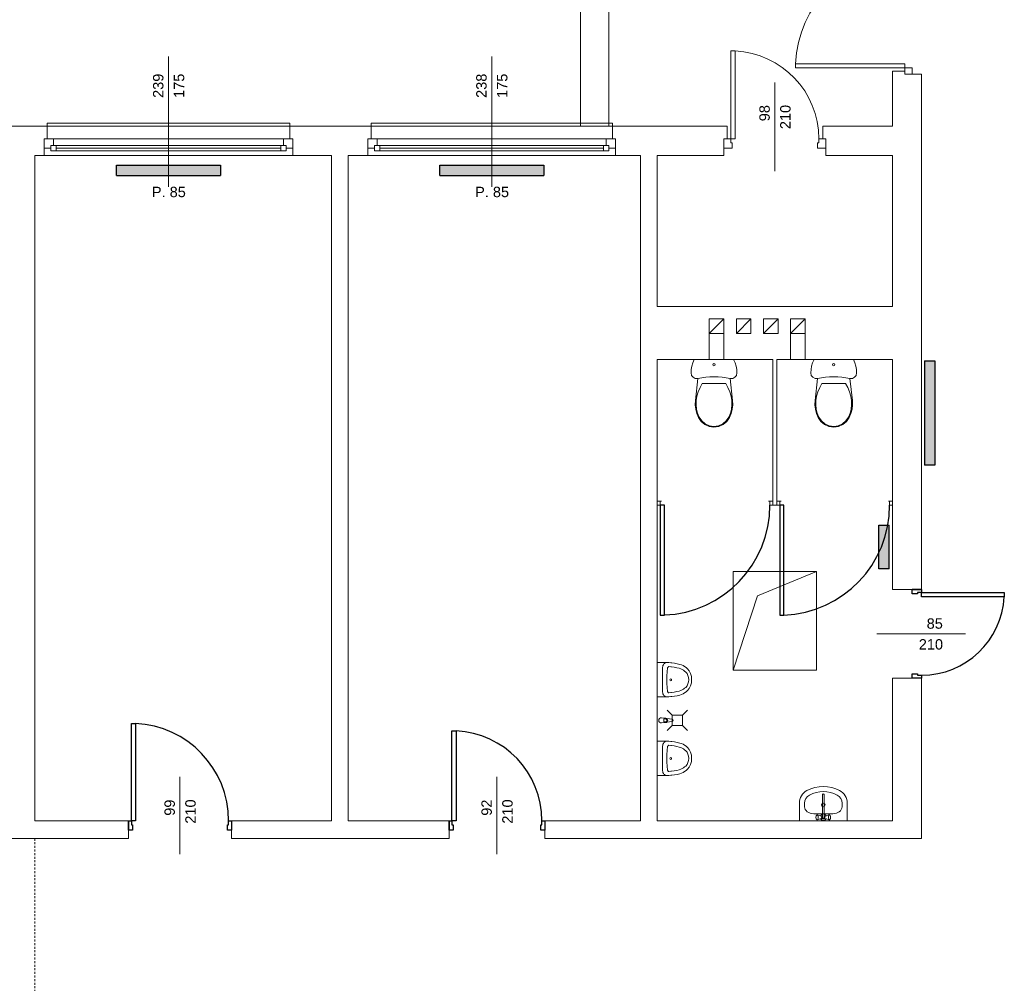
# Model space of a CAD drawing. Header units: millimetres. Extents: x 12683 to 90307, y 30842 to 62253.
# Tile 99 of 152: x 47014 to 47960, y 50660 to 51586. Entities that reach past the tile are written whole.
import ezdxf

# ---------------------------------------------------------------- set-up
doc = ezdxf.new("R2010")
doc.units = ezdxf.units.MM
doc.header["$LTSCALE"] = 0.6
doc.linetypes.add('CIEPLA', pattern=[5.7625, 3.175, -2.5875])
doc.layers.add('zzz_podklady_drzwi', color=252, linetype='Continuous')
doc.layers.add('zzz_podklady_grzejniki_ist', color=252, linetype='Continuous')
for name, color, linetype, lineweight in [('zzz_podklady_drzwi_opisy', 252, 'Continuous', 15), ('zzz_podklady_konstrukcja', 252, 'CIEPLA', 15), ('zzz_podklady_okna_opisy', 252, 'Continuous', 15), ('zzz_podklady_sciany', 252, 'Continuous', 15)]:
    doc.layers.add(name, color=color, linetype=linetype, lineweight=lineweight)
doc.styles.add('GENERATED_STYLE_1', font='ARIAL.TTF')

msp = doc.modelspace()

# ---------------------------------------------------------------- hatches: boundary and pattern name
at = {"layer": 'zzz_podklady_grzejniki_ist'}
for points in [[(47207.08, 51436.13), (47207.08, 51446.13), (47107.08, 51446.13), (47107.08, 51436.13)], [(47517.58, 51436.13), (47517.58, 51446.13), (47417.58, 51446.13), (47417.58, 51436.13)], [(47883.36, 51158.16), (47893.36, 51158.16), (47893.36, 51258.16), (47883.36, 51258.16)], [(47849.38, 51100.33), (47839.38, 51100.33), (47839.38, 51058.54), (47849.38, 51058.54)]]:
    msp.add_hatch(color=256, dxfattribs=at).paths.add_polyline_path(points, flags=0)

# ---------------------------------------------------------------- linework, layer by layer
at = {"layer": 'zzz_podklady_drzwi'}
for p, q in [((47629.38, 51119.53), (47629.38, 51014.13)), ((47633.38, 51119.53), (47629.38, 51119.53)), ((47633.38, 51014.13), (47633.38, 51119.53)), ((47744.33, 51119.53), (47744.33, 51014.07)), ((47748.33, 51119.53), (47744.33, 51119.53)), ((47748.33, 51014.07), (47748.33, 51119.53)), ((47880.58, 51038.53), (47871.58, 51038.53)), ((47871.58, 51034.53), (47871.58, 51038.53)), ((47871.58, 51038.53), (47880.58, 51038.53)), ((47880.58, 51038.53), (47871.58, 51038.53)), ((47876.58, 51034.53), (47871.58, 51034.53)), ((47880.58, 51035.73), (47876.58, 51035.73)), ((47876.58, 51035.73), (47876.58, 51034.53)), ((47880.58, 51038.53), (47880.58, 51035.73)), ((47880.58, 51035.73), (47959.98, 51035.73)), ((47880.58, 51031.73), (47880.58, 51035.73)), ((47959.98, 51031.73), (47880.58, 51031.73)), ((47959.98, 51035.73), (47959.98, 51031.73)), ((47629.38, 51014.13), (47633.38, 51014.13)), ((47744.33, 51014.07), (47748.33, 51014.07)), ((47871.58, 50953.53), (47871.58, 50957.53)), ((47871.58, 50957.53), (47876.58, 50957.53)), ((47876.58, 50957.53), (47876.58, 50956.33)), ((47876.58, 50956.33), (47880.58, 50956.33)), ((47880.58, 50956.33), (47880.58, 50953.53)), ((47880.58, 50953.53), (47871.58, 50953.53)), ((47880.58, 50953.53), (47871.58, 50953.53)), ((47880.58, 50953.53), (47871.58, 50953.53)), ((47121.38, 50816.53), (47121.38, 50909.93)), ((47121.38, 50909.93), (47125.38, 50909.93)), ((47125.38, 50909.93), (47125.38, 50816.53)), ((47429.38, 50816.53), (47429.38, 50902.93)), ((47429.38, 50902.93), (47433.38, 50902.93)), ((47433.38, 50902.93), (47433.38, 50816.53)), ((47118.58, 50816.53), (47118.58, 50807.53)), ((47118.58, 50816.53), (47121.38, 50816.53)), ((47118.58, 50807.53), (47118.58, 50816.53)), ((47118.58, 50816.53), (47118.58, 50807.53)), ((47121.38, 50816.53), (47121.38, 50812.53)), ((47125.38, 50816.53), (47121.38, 50816.53)), ((47214.78, 50812.53), (47214.78, 50816.53)), ((47214.78, 50816.53), (47217.58, 50816.53)), ((47217.58, 50816.53), (47217.58, 50807.53)), ((47217.58, 50816.53), (47217.58, 50807.53)), ((47217.58, 50816.53), (47217.58, 50807.53)), ((47426.58, 50816.53), (47426.58, 50807.53)), ((47426.58, 50816.53), (47429.38, 50816.53)), ((47426.58, 50807.53), (47426.58, 50816.53)), ((47426.58, 50816.53), (47426.58, 50807.53)), ((47429.38, 50816.53), (47429.38, 50812.53)), ((47433.38, 50816.53), (47429.38, 50816.53)), ((47515.78, 50812.53), (47515.78, 50816.53)), ((47515.78, 50816.53), (47518.58, 50816.53)), ((47518.58, 50816.53), (47518.58, 50807.53)), ((47518.58, 50816.53), (47518.58, 50807.53)), ((47518.58, 50816.53), (47518.58, 50807.53)), ((47122.58, 50807.53), (47118.58, 50807.53)), ((47121.38, 50812.53), (47122.58, 50812.53)), ((47122.58, 50812.53), (47122.58, 50807.53)), ((47213.58, 50807.53), (47213.58, 50812.53)), ((47213.58, 50812.53), (47214.78, 50812.53)), ((47217.58, 50807.53), (47213.58, 50807.53)), ((47430.58, 50807.53), (47426.58, 50807.53)), ((47429.38, 50812.53), (47430.58, 50812.53)), ((47430.58, 50812.53), (47430.58, 50807.53)), ((47514.58, 50807.53), (47514.58, 50812.53)), ((47514.58, 50812.53), (47515.78, 50812.53)), ((47518.58, 50807.53), (47514.58, 50807.53))]:
    msp.add_line(p, q, dxfattribs=at)
for centre, radius, start, end in [((47629.38, 51119.53), 105.4, 272.17494, 0), ((47744.33, 51119.53), 105.46, 272.17376, 0), ((47880.58, 51035.73), 79.4, 270, 357.11234), ((47121.38, 50816.53), 93.4, 0, 87.54547), ((47429.38, 50816.53), 86.4, 0, 87.34647)]:
    msp.add_arc(centre, radius, start, end, dxfattribs=at)
at = {"layer": 'zzz_podklady_drzwi_opisy'}
for p, q in [((47922.73, 50996.03), (47837.58, 50996.03)), ((47168.08, 50858.67), (47168.08, 50784.53)), ((47472.58, 50858.67), (47472.58, 50784.53))]:
    msp.add_line(p, q, dxfattribs=at)
at = {"layer": 'zzz_podklady_grzejniki_ist'}
for p, q in [((47107.08, 51436.13), (47107.08, 51446.13)), ((47107.08, 51446.13), (47207.08, 51446.13)), ((47207.08, 51446.13), (47207.08, 51436.13)), ((47417.58, 51436.13), (47417.58, 51446.13)), ((47417.58, 51446.13), (47517.58, 51446.13)), ((47517.58, 51446.13), (47517.58, 51436.13)), ((47107.08, 51436.13), (47207.08, 51436.13)), ((47417.58, 51436.13), (47517.58, 51436.13)), ((47883.36, 51258.16), (47893.36, 51258.16)), ((47883.36, 51258.16), (47883.36, 51158.16)), ((47893.36, 51258.16), (47893.36, 51158.16)), ((47893.36, 51158.16), (47883.36, 51158.16)), ((47839.38, 51058.54), (47839.38, 51100.33)), ((47839.38, 51100.33), (47849.38, 51100.33)), ((47849.38, 51058.54), (47849.38, 51100.33)), ((47849.38, 51058.54), (47839.38, 51058.54))]:
    msp.add_line(p, q, dxfattribs=at)
at = {"layer": 'zzz_podklady_konstrukcja'}
msp.add_line((47028.58, 50624.53), (47028.58, 50799.53), dxfattribs=at)
at = {"layer": 'zzz_podklady_okna_opisy'}
msp.add_line((47739.58, 51525.67), (47739.58, 51440.53), dxfattribs=at)
at = {"layer": 'zzz_podklady_sciany'}
for p, q in [((47580.08, 51483.53), (47580.08, 52048.53)), ((47552.72, 51938.53), (47552.72, 51483.53)), ((47697.38, 51471.53), (47697.38, 51555.93)), ((47697.38, 51555.93), (47701.38, 51555.93)), ((47701.38, 51555.93), (47701.38, 51471.53)), ((47759.28, 51539.53), (47759.28, 51543.53)), ((47759.28, 51543.53), (47864.58, 51543.53)), ((47864.58, 51543.53), (47864.58, 51539.53)), ((47864.58, 51539.53), (47759.28, 51539.53)), ((47852.58, 51536.53), (47864.58, 51536.53)), ((47852.58, 51536.53), (47852.58, 51483.53)), ((47871.58, 51539.53), (47864.58, 51539.53)), ((47864.58, 51539.53), (47864.58, 51533.53)), ((47864.58, 51536.53), (47864.58, 51533.53)), ((47864.58, 51536.53), (47864.58, 51533.53)), ((47864.58, 51533.53), (47871.58, 51533.53)), ((47864.58, 51533.53), (47871.58, 51533.53)), ((47864.58, 51533.53), (47871.58, 51533.53)), ((47871.58, 51533.53), (47871.58, 51539.53)), ((47871.58, 51533.53), (47880.58, 51533.53)), ((47880.58, 51455.53), (47880.58, 51533.53)), ((47040.58, 51483.53), (47040.58, 51486.53)), ((47040.58, 51486.53), (47273.58, 51486.53)), ((47273.58, 51486.53), (47273.58, 51483.53)), ((47351.58, 51483.53), (47351.58, 51486.53)), ((47351.58, 51486.53), (47583.58, 51486.53)), ((47583.58, 51486.53), (47583.58, 51483.53)), ((47040.58, 51483.53), (46981.6, 51483.53)), ((47040.58, 51483.53), (47040.58, 51471.53)), ((47040.58, 51483.53), (47273.58, 51483.53)), ((47273.58, 51483.53), (47273.58, 51471.53)), ((47351.58, 51483.53), (47273.58, 51483.53)), ((47351.58, 51483.53), (47351.58, 51471.53)), ((47351.58, 51483.53), (47583.58, 51483.53)), ((47583.58, 51483.53), (47583.58, 51471.53)), ((47693.58, 51483.53), (47583.58, 51483.53)), ((47693.58, 51483.53), (47693.58, 51471.53)), ((47785.58, 51483.53), (47785.58, 51471.53)), ((47852.58, 51483.53), (47785.58, 51483.53)), ((47040.58, 51471.53), (47037.58, 51471.53)), ((47037.58, 51471.53), (47037.58, 51462.53)), ((47037.58, 51471.53), (47037.58, 51462.53)), ((47037.58, 51471.53), (47037.58, 51462.53)), ((47040.58, 51471.53), (47037.58, 51471.53)), ((47273.58, 51471.53), (47276.58, 51471.53)), ((47273.58, 51471.53), (47276.58, 51471.53)), ((47276.58, 51471.53), (47276.58, 51462.53)), ((47276.58, 51462.53), (47276.58, 51471.53)), ((47276.58, 51471.53), (47276.58, 51462.53)), ((47351.58, 51471.53), (47348.58, 51471.53)), ((47348.58, 51471.53), (47348.58, 51462.53)), ((47348.58, 51471.53), (47348.58, 51462.53)), ((47348.58, 51471.53), (47348.58, 51462.53)), ((47351.58, 51471.53), (47348.58, 51471.53)), ((47583.58, 51471.53), (47586.58, 51471.53)), ((47583.58, 51471.53), (47586.58, 51471.53)), ((47586.58, 51471.53), (47586.58, 51462.53)), ((47586.58, 51462.53), (47586.58, 51471.53)), ((47586.58, 51471.53), (47586.58, 51462.53)), ((47693.58, 51471.53), (47690.58, 51471.53)), ((47690.58, 51471.53), (47690.58, 51462.53)), ((47690.58, 51471.53), (47697.38, 51471.53)), ((47690.58, 51462.53), (47690.58, 51471.53)), ((47690.58, 51471.53), (47690.58, 51462.53)), ((47693.58, 51471.53), (47690.58, 51471.53)), ((47697.38, 51471.53), (47697.38, 51467.53)), ((47701.38, 51471.53), (47697.38, 51471.53)), ((47697.38, 51467.53), (47698.58, 51467.53)), ((47698.58, 51467.53), (47698.58, 51462.53)), ((47780.58, 51462.53), (47780.58, 51467.53)), ((47780.58, 51467.53), (47781.78, 51467.53)), ((47781.78, 51467.53), (47781.78, 51471.53)), ((47781.78, 51471.53), (47788.58, 51471.53)), ((47785.58, 51471.53), (47788.58, 51471.53)), ((47785.58, 51471.53), (47788.58, 51471.53)), ((47788.58, 51471.53), (47788.58, 51462.53)), ((47788.58, 51471.53), (47788.58, 51462.53)), ((47788.58, 51471.53), (47788.58, 51462.53)), ((47037.58, 51462.53), (47037.58, 51455.53)), ((47276.58, 51462.53), (47276.58, 51455.53)), ((47348.58, 51462.53), (47348.58, 51455.53)), ((47586.58, 51462.53), (47586.58, 51455.53)), ((47690.58, 51462.53), (47690.58, 51455.53)), ((47698.58, 51462.53), (47690.58, 51462.53)), ((47788.58, 51462.53), (47780.58, 51462.53)), ((47788.58, 51462.53), (47788.58, 51455.53)), ((47028.58, 50816.53), (47028.58, 51455.53)), ((47028.58, 51455.53), (47037.58, 51455.53)), ((47037.58, 51455.53), (47276.58, 51455.53)), ((47037.58, 51455.53), (47276.58, 51455.53)), ((47276.58, 51455.53), (47313.58, 51455.53)), ((47313.58, 51455.53), (47313.58, 50816.53)), ((47329.58, 50816.53), (47329.58, 51455.53)), ((47329.58, 51455.53), (47348.58, 51455.53)), ((47348.58, 51455.53), (47586.58, 51455.53)), ((47348.58, 51455.53), (47586.58, 51455.53)), ((47586.58, 51455.53), (47610.58, 51455.53)), ((47610.58, 51455.53), (47610.58, 50816.53)), ((47626.58, 51310.53), (47626.58, 51455.53)), ((47626.58, 51455.53), (47690.58, 51455.53)), ((47788.58, 51455.53), (47852.58, 51455.53)), ((47852.58, 51455.53), (47852.58, 51310.53)), ((47880.58, 51038.53), (47880.58, 51455.53)), ((47852.58, 51310.53), (47626.58, 51310.53)), ((47690.58, 51298.53), (47676.58, 51284.53)), ((47716.58, 51298.53), (47702.58, 51284.53)), ((47742.58, 51298.53), (47728.58, 51284.53)), ((47768.58, 51298.53), (47754.58, 51284.53)), ((47676.58, 51284.53), (47676.58, 51259.53)), ((47690.58, 51284.53), (47690.58, 51259.53)), ((47754.58, 51284.53), (47754.58, 51259.53)), ((47768.58, 51284.53), (47768.58, 51259.53)), ((47626.58, 51123.53), (47626.58, 51259.53)), ((47626.58, 51259.53), (47737.58, 51259.53)), ((47660.84, 51256.45), (47662.19, 51259.53)), ((47662.19, 51259.53), (47699.97, 51259.53)), ((47699.97, 51259.53), (47701.32, 51256.45)), ((47737.58, 51259.53), (47737.58, 51123.53)), ((47741.58, 51259.53), (47852.58, 51259.53)), ((47741.58, 51123.53), (47741.58, 51259.53)), ((47775.84, 51256.45), (47777.19, 51259.53)), ((47777.19, 51259.53), (47814.97, 51259.53)), ((47814.97, 51259.53), (47816.32, 51256.45)), ((47852.58, 51259.53), (47852.58, 51123.53)), ((47659.08, 51246.58), (47659.28, 51249.93)), ((47659.28, 51249.93), (47659.87, 51253.23)), ((47659.87, 51253.23), (47660.84, 51256.45)), ((47701.32, 51256.45), (47702.29, 51253.23)), ((47702.29, 51253.23), (47702.88, 51249.93)), ((47702.88, 51249.93), (47703.08, 51246.58)), ((47774.08, 51246.58), (47774.28, 51249.93)), ((47774.28, 51249.93), (47774.87, 51253.23)), ((47774.87, 51253.23), (47775.84, 51256.45)), ((47816.32, 51256.45), (47817.29, 51253.23)), ((47817.29, 51253.23), (47817.88, 51249.93)), ((47817.88, 51249.93), (47818.08, 51246.58)), ((47659.59, 51244.31), (47659.08, 51246.58)), ((47661.03, 51242.48), (47659.59, 51244.31)), ((47663.12, 51241.44), (47661.03, 51242.48)), ((47665.45, 51241.39), (47663.12, 51241.44)), ((47663.18, 51220.22), (47665.45, 51241.39)), ((47699.04, 51241.44), (47696.71, 51241.39)), ((47696.71, 51241.39), (47698.99, 51220.22)), ((47701.13, 51242.48), (47699.04, 51241.44)), ((47702.57, 51244.31), (47701.13, 51242.48)), ((47703.08, 51246.58), (47702.57, 51244.31)), ((47774.59, 51244.31), (47774.08, 51246.58)), ((47776.03, 51242.48), (47774.59, 51244.31)), ((47778.12, 51241.44), (47776.03, 51242.48)), ((47780.45, 51241.39), (47778.12, 51241.44)), ((47778.18, 51220.22), (47780.45, 51241.39)), ((47814.04, 51241.44), (47811.71, 51241.39)), ((47811.71, 51241.39), (47813.99, 51220.22)), ((47816.13, 51242.48), (47814.04, 51241.44)), ((47817.57, 51244.31), (47816.13, 51242.48)), ((47818.08, 51246.58), (47817.57, 51244.31)), ((47665.93, 51228.64), (47667.65, 51232.66)), ((47667.65, 51232.66), (47669.83, 51236.45)), ((47669.83, 51236.45), (47692.33, 51236.45)), ((47692.33, 51236.45), (47694.51, 51232.66)), ((47694.51, 51232.66), (47696.23, 51228.64)), ((47780.93, 51228.64), (47782.65, 51232.66)), ((47782.65, 51232.66), (47784.83, 51236.45)), ((47784.83, 51236.45), (47807.33, 51236.45)), ((47807.33, 51236.45), (47809.51, 51232.66)), ((47809.51, 51232.66), (47811.23, 51228.64)), ((47663.98, 51220.14), (47664.7, 51224.45)), ((47664.7, 51224.45), (47665.93, 51228.64)), ((47696.23, 51228.64), (47697.46, 51224.45)), ((47697.46, 51224.45), (47698.19, 51220.14)), ((47778.98, 51220.14), (47779.7, 51224.45)), ((47779.7, 51224.45), (47780.93, 51228.64)), ((47811.23, 51228.64), (47812.46, 51224.45)), ((47812.46, 51224.45), (47813.19, 51220.14)), ((47663.03, 51215.99), (47663.18, 51220.22)), ((47663.48, 51211.79), (47663.03, 51215.99)), ((47664.52, 51207.68), (47663.48, 51211.79)), ((47663.83, 51216.02), (47663.98, 51220.14)), ((47664.27, 51211.93), (47663.83, 51216.02)), ((47665.28, 51207.93), (47664.27, 51211.93)), ((47697.9, 51211.93), (47696.88, 51207.93)), ((47698.69, 51211.79), (47697.65, 51207.68)), ((47698.33, 51216.02), (47697.9, 51211.93)), ((47698.19, 51220.14), (47698.33, 51216.02)), ((47699.14, 51215.99), (47698.69, 51211.79)), ((47698.99, 51220.22), (47699.14, 51215.99)), ((47778.03, 51215.99), (47778.18, 51220.22)), ((47778.48, 51211.79), (47778.03, 51215.99)), ((47779.52, 51207.68), (47778.48, 51211.79)), ((47778.83, 51216.02), (47778.98, 51220.14)), ((47779.27, 51211.93), (47778.83, 51216.02)), ((47780.28, 51207.93), (47779.27, 51211.93)), ((47812.9, 51211.93), (47811.88, 51207.93)), ((47813.69, 51211.79), (47812.65, 51207.68)), ((47813.33, 51216.02), (47812.9, 51211.93)), ((47813.19, 51220.14), (47813.33, 51216.02)), ((47814.14, 51215.99), (47813.69, 51211.79)), ((47813.99, 51220.22), (47814.14, 51215.99)), ((47666.13, 51203.77), (47664.52, 51207.68)), ((47666.85, 51204.12), (47665.28, 51207.93)), ((47668.73, 51199.97), (47666.13, 51203.77)), ((47669.33, 51200.51), (47666.85, 51204.12)), ((47695.31, 51204.12), (47692.83, 51200.51)), ((47696.03, 51203.77), (47693.43, 51199.97)), ((47696.88, 51207.93), (47695.31, 51204.12)), ((47697.65, 51207.68), (47696.03, 51203.77)), ((47781.13, 51203.77), (47779.52, 51207.68)), ((47781.85, 51204.12), (47780.28, 51207.93)), ((47783.73, 51199.97), (47781.13, 51203.77)), ((47784.33, 51200.51), (47781.85, 51204.12)), ((47810.31, 51204.12), (47807.83, 51200.51)), ((47811.03, 51203.77), (47808.43, 51199.97)), ((47811.88, 51207.93), (47810.31, 51204.12)), ((47812.65, 51207.68), (47811.03, 51203.77)), ((47672.28, 51197.02), (47668.73, 51199.97)), ((47672.71, 51197.71), (47669.33, 51200.51)), ((47676.51, 51195.16), (47672.28, 51197.02)), ((47676.73, 51195.93), (47672.71, 51197.71)), ((47681.08, 51194.53), (47676.51, 51195.16)), ((47681.08, 51195.33), (47676.73, 51195.93)), ((47685.44, 51195.93), (47681.08, 51195.33)), ((47685.66, 51195.16), (47681.08, 51194.53)), ((47689.46, 51197.71), (47685.44, 51195.93)), ((47689.88, 51197.02), (47685.66, 51195.16)), ((47692.83, 51200.51), (47689.46, 51197.71)), ((47693.43, 51199.97), (47689.88, 51197.02)), ((47787.28, 51197.02), (47783.73, 51199.97)), ((47787.71, 51197.71), (47784.33, 51200.51)), ((47791.51, 51195.16), (47787.28, 51197.02)), ((47791.73, 51195.93), (47787.71, 51197.71)), ((47796.08, 51194.53), (47791.51, 51195.16)), ((47796.08, 51195.33), (47791.73, 51195.93)), ((47800.44, 51195.93), (47796.08, 51195.33)), ((47800.66, 51195.16), (47796.08, 51194.53)), ((47804.46, 51197.71), (47800.44, 51195.93)), ((47804.88, 51197.02), (47800.66, 51195.16)), ((47807.83, 51200.51), (47804.46, 51197.71)), ((47808.43, 51199.97), (47804.88, 51197.02)), ((47626.58, 51119.53), (47626.58, 51123.53)), ((47630.58, 51123.53), (47626.58, 51123.53)), ((47626.58, 51123.53), (47626.58, 51119.53)), ((47626.58, 51119.53), (47626.58, 51123.53)), ((47626.58, 50816.53), (47626.58, 51119.53)), ((47626.58, 51119.53), (47629.38, 51119.53)), ((47629.38, 51119.53), (47629.38, 51123.53)), ((47629.38, 51123.53), (47630.58, 51123.53)), ((47737.58, 51123.53), (47733.58, 51123.53)), ((47733.58, 51123.53), (47734.78, 51123.53)), ((47734.78, 51123.53), (47734.78, 51119.53)), ((47734.78, 51119.53), (47737.58, 51119.53)), ((47737.58, 51119.53), (47737.58, 51123.53)), ((47737.58, 51119.53), (47737.58, 51123.53)), ((47737.58, 51119.53), (47737.58, 51123.53)), ((47737.58, 51119.53), (47741.53, 51119.53)), ((47741.53, 51119.53), (47741.53, 51123.53)), ((47745.53, 51123.53), (47741.53, 51123.53)), ((47741.53, 51123.53), (47741.53, 51119.53)), ((47741.53, 51119.53), (47741.53, 51123.53)), ((47741.53, 51119.53), (47744.33, 51119.53)), ((47744.33, 51119.53), (47744.33, 51123.53)), ((47744.33, 51123.53), (47745.53, 51123.53)), ((47852.58, 51123.53), (47848.58, 51123.53)), ((47848.58, 51123.53), (47849.78, 51123.53)), ((47849.78, 51123.53), (47849.78, 51119.53)), ((47849.78, 51119.53), (47852.58, 51119.53)), ((47852.58, 51119.53), (47852.58, 51123.53)), ((47852.58, 51119.53), (47852.58, 51123.53)), ((47852.58, 51119.53), (47852.58, 51123.53)), ((47852.58, 51119.53), (47852.58, 51038.53)), ((47699.58, 51056.03), (47699.58, 50961.03)), ((47779.58, 51056.03), (47699.58, 51056.03)), ((47722.96, 51032.65), (47779.58, 51056.03)), ((47779.58, 50961.03), (47779.58, 51056.03)), ((47722.96, 51032.65), (47699.58, 50961.03)), ((47880.58, 51038.53), (47852.58, 51038.53)), ((47626.58, 50968.54), (47628.96, 50968.54)), ((47626.58, 50968.54), (47626.58, 50935.52)), ((47628.96, 50968.54), (47631.26, 50968.54)), ((47631.26, 50968.54), (47631.7, 50968.54)), ((47631.7, 50968.54), (47635, 50968.54)), ((47632.07, 50965.66), (47631.79, 50964.81)), ((47632.44, 50966.44), (47632.07, 50965.66)), ((47632.9, 50967.12), (47632.44, 50966.44)), ((47633.44, 50967.69), (47632.9, 50967.12)), ((47634.03, 50968.12), (47633.44, 50967.69)), ((47634.67, 50968.4), (47634.03, 50968.12)), ((47635.34, 50968.54), (47634.67, 50968.4)), ((47635.01, 50968.54), (47635.34, 50968.54)), ((47635.34, 50968.54), (47637.79, 50968.45)), ((47637.79, 50968.45), (47639.65, 50968.3)), ((47639.65, 50968.3), (47640.51, 50968.23)), ((47640.51, 50968.23), (47643.11, 50967.88)), ((47643.11, 50967.88), (47645.69, 50967.39)), ((47645.69, 50967.39), (47648.27, 50966.77)), ((47648.27, 50966.77), (47649.83, 50966.26)), ((47649.83, 50966.26), (47651.36, 50965.57)), ((47651.36, 50965.57), (47652.83, 50964.71)), ((47631.63, 50963.9), (47631.57, 50962.97)), ((47631.57, 50962.97), (47631.57, 50941.1)), ((47631.79, 50964.81), (47631.63, 50963.9)), ((47635.82, 50955.8), (47635.8, 50954.74)), ((47636.09, 50959.56), (47635.82, 50955.8)), ((47636.54, 50963.29), (47636.09, 50959.56)), ((47636.62, 50963.63), (47636.54, 50963.29)), ((47636.76, 50963.94), (47636.62, 50963.63)), ((47636.94, 50964.2), (47636.76, 50963.94)), ((47637.16, 50964.4), (47636.94, 50964.2)), ((47637.41, 50964.52), (47637.16, 50964.4)), ((47637.67, 50964.55), (47637.41, 50964.52)), ((47639.48, 50964.41), (47637.67, 50964.55)), ((47640.28, 50964.34), (47639.48, 50964.41)), ((47642.78, 50964), (47640.28, 50964.34)), ((47645.27, 50963.53), (47642.78, 50964)), ((47647.71, 50962.94), (47645.27, 50963.53)), ((47649.08, 50962.49), (47647.71, 50962.94)), ((47650.38, 50961.91), (47649.08, 50962.49)), ((47651.65, 50961.17), (47650.38, 50961.91)), ((47652.86, 50960.3), (47651.65, 50961.17)), ((47652.83, 50964.71), (47654.25, 50963.69)), ((47653.92, 50959.37), (47652.86, 50960.3)), ((47655.17, 50957.84), (47653.92, 50959.37)), ((47654.25, 50963.69), (47655.61, 50962.51)), ((47656.05, 50956.09), (47655.17, 50957.84)), ((47655.61, 50962.51), (47657.28, 50960.46)), ((47656.59, 50954.12), (47656.05, 50956.09)), ((47657.28, 50960.46), (47658.54, 50957.93)), ((47658.54, 50957.93), (47659.33, 50955.07)), ((47699.58, 50961.03), (47779.58, 50961.03)), ((47635.8, 50954.74), (47635.8, 50949.33)), ((47635.8, 50949.33), (47635.82, 50948.25)), ((47635.82, 50948.25), (47636.09, 50944.5)), ((47653.92, 50944.69), (47655.17, 50946.22)), ((47655.17, 50946.22), (47656.05, 50947.97)), ((47656.05, 50947.97), (47656.59, 50949.94)), ((47656.78, 50952.03), (47656.59, 50954.12)), ((47656.59, 50949.94), (47656.78, 50952.03)), ((47659.33, 50948.99), (47658.54, 50946.12)), ((47659.33, 50955.07), (47659.6, 50952.03)), ((47659.6, 50952.03), (47659.33, 50948.99)), ((47880.58, 50953.53), (47852.58, 50953.53)), ((47852.58, 50953.53), (47852.58, 50816.53)), ((47880.58, 50799.53), (47880.58, 50953.53)), ((47631.57, 50941.1), (47631.63, 50940.16)), ((47631.63, 50940.16), (47631.79, 50939.26)), ((47631.79, 50939.26), (47632.07, 50938.4)), ((47632.07, 50938.4), (47632.44, 50937.62)), ((47632.44, 50937.62), (47632.9, 50936.94)), ((47632.9, 50936.94), (47633.44, 50936.38)), ((47636.09, 50944.5), (47636.54, 50940.77)), ((47636.54, 50940.77), (47636.62, 50940.43)), ((47636.62, 50940.43), (47636.76, 50940.11)), ((47636.76, 50940.11), (47636.94, 50939.85)), ((47636.94, 50939.85), (47637.16, 50939.66)), ((47637.16, 50939.66), (47637.41, 50939.54)), ((47637.41, 50939.54), (47637.67, 50939.51)), ((47637.67, 50939.51), (47639.48, 50939.65)), ((47639.48, 50939.65), (47640.28, 50939.72)), ((47640.28, 50939.72), (47642.78, 50940.06)), ((47642.78, 50940.06), (47645.27, 50940.53)), ((47645.27, 50940.53), (47647.71, 50941.12)), ((47648.27, 50937.29), (47645.69, 50936.67)), ((47647.71, 50941.12), (47649.08, 50941.56)), ((47649.83, 50937.8), (47648.27, 50937.29)), ((47649.08, 50941.56), (47650.38, 50942.15)), ((47651.36, 50938.49), (47649.83, 50937.8)), ((47650.38, 50942.15), (47651.65, 50942.89)), ((47652.83, 50939.34), (47651.36, 50938.49)), ((47651.65, 50942.89), (47652.86, 50943.76)), ((47654.25, 50940.37), (47652.83, 50939.34)), ((47652.86, 50943.76), (47653.92, 50944.69)), ((47655.61, 50941.55), (47654.25, 50940.37)), ((47657.28, 50943.6), (47655.61, 50941.55)), ((47658.54, 50946.12), (47657.28, 50943.6)), ((47626.58, 50935.52), (47630.92, 50935.52)), ((47630.92, 50935.52), (47631.7, 50935.52)), ((47631.7, 50935.52), (47635.01, 50935.52)), ((47633.44, 50936.38), (47634.03, 50935.94)), ((47634.03, 50935.94), (47634.67, 50935.65)), ((47634.67, 50935.65), (47635.34, 50935.52)), ((47635.01, 50935.52), (47635.34, 50935.52)), ((47637.79, 50935.61), (47635.29, 50935.53)), ((47639.65, 50935.75), (47637.79, 50935.61)), ((47640.51, 50935.83), (47639.65, 50935.75)), ((47643.11, 50936.18), (47640.51, 50935.83)), ((47645.69, 50936.67), (47643.11, 50936.18)), ((47640.79, 50917.94), (47635.94, 50922.8)), ((47640.79, 50907.94), (47640.79, 50917.94)), ((47650.79, 50917.94), (47640.79, 50917.94)), ((47650.79, 50917.94), (47655.64, 50922.8)), ((47650.79, 50917.94), (47650.79, 50907.94)), ((47634.71, 50915.04), (47630.52, 50915.44)), ((47634.71, 50910.84), (47630.52, 50910.44)), ((47633.01, 50914.3), (47634.5, 50914.3)), ((47633.01, 50911.58), (47633.01, 50914.3)), ((47634.5, 50911.58), (47633.01, 50911.58)), ((47640.96, 50914.05), (47635.67, 50914.72)), ((47635.67, 50911.17), (47640.96, 50911.83)), ((47640.79, 50907.94), (47635.94, 50903.09)), ((47650.79, 50907.94), (47640.79, 50907.94)), ((47650.79, 50907.94), (47655.64, 50903.09)), ((47626.58, 50892.98), (47628.96, 50892.98)), ((47626.58, 50892.98), (47626.58, 50859.96)), ((47628.96, 50892.98), (47631.26, 50892.98)), ((47631.26, 50892.98), (47631.7, 50892.98)), ((47631.7, 50892.98), (47635, 50892.98)), ((47632.07, 50890.1), (47631.79, 50889.25)), ((47632.44, 50890.88), (47632.07, 50890.1)), ((47632.9, 50891.56), (47632.44, 50890.88)), ((47633.44, 50892.13), (47632.9, 50891.56)), ((47634.03, 50892.56), (47633.44, 50892.13)), ((47634.67, 50892.85), (47634.03, 50892.56)), ((47635.34, 50892.98), (47634.67, 50892.85)), ((47635.01, 50892.98), (47635.34, 50892.98)), ((47635.34, 50892.98), (47637.79, 50892.89)), ((47637.79, 50892.89), (47639.65, 50892.75)), ((47639.65, 50892.75), (47640.51, 50892.67)), ((47640.51, 50892.67), (47643.11, 50892.32)), ((47643.11, 50892.32), (47645.69, 50891.83)), ((47645.69, 50891.83), (47648.27, 50891.21)), ((47648.27, 50891.21), (47649.83, 50890.7)), ((47649.83, 50890.7), (47651.36, 50890.01)), ((47651.36, 50890.01), (47652.83, 50889.15)), ((47631.63, 50888.34), (47631.57, 50887.41)), ((47631.57, 50887.41), (47631.57, 50865.54)), ((47631.79, 50889.25), (47631.63, 50888.34)), ((47635.82, 50880.24), (47635.8, 50879.18)), ((47636.09, 50884), (47635.82, 50880.24)), ((47636.54, 50887.73), (47636.09, 50884)), ((47636.62, 50888.07), (47636.54, 50887.73)), ((47636.76, 50888.39), (47636.62, 50888.07)), ((47636.94, 50888.65), (47636.76, 50888.39)), ((47637.16, 50888.84), (47636.94, 50888.65)), ((47637.41, 50888.96), (47637.16, 50888.84)), ((47637.67, 50888.99), (47637.41, 50888.96)), ((47639.48, 50888.85), (47637.67, 50888.99)), ((47640.28, 50888.78), (47639.48, 50888.85)), ((47642.78, 50888.44), (47640.28, 50888.78)), ((47645.27, 50887.97), (47642.78, 50888.44)), ((47647.71, 50887.38), (47645.27, 50887.97)), ((47649.08, 50886.94), (47647.71, 50887.38)), ((47650.38, 50886.35), (47649.08, 50886.94)), ((47651.65, 50885.61), (47650.38, 50886.35)), ((47652.86, 50884.74), (47651.65, 50885.61)), ((47652.83, 50889.15), (47654.25, 50888.13)), ((47653.92, 50883.81), (47652.86, 50884.74)), ((47655.17, 50882.28), (47653.92, 50883.81)), ((47654.25, 50888.13), (47655.61, 50886.95)), ((47656.05, 50880.53), (47655.17, 50882.28)), ((47655.61, 50886.95), (47657.28, 50884.9)), ((47656.59, 50878.56), (47656.05, 50880.53)), ((47657.28, 50884.9), (47658.54, 50882.38)), ((47658.54, 50882.38), (47659.33, 50879.51)), ((47635.8, 50879.18), (47635.8, 50873.77)), ((47635.8, 50873.77), (47635.82, 50872.7)), ((47635.82, 50872.7), (47636.09, 50868.94)), ((47653.92, 50869.13), (47655.17, 50870.66)), ((47655.17, 50870.66), (47656.05, 50872.41)), ((47656.05, 50872.41), (47656.59, 50874.38)), ((47656.78, 50876.47), (47656.59, 50878.56)), ((47656.59, 50874.38), (47656.78, 50876.47)), ((47658.54, 50870.57), (47657.28, 50868.04)), ((47659.33, 50873.43), (47658.54, 50870.57)), ((47659.33, 50879.51), (47659.6, 50876.47)), ((47659.6, 50876.47), (47659.33, 50873.43)), ((47631.57, 50865.54), (47631.63, 50864.6)), ((47631.63, 50864.6), (47631.79, 50863.7)), ((47631.79, 50863.7), (47632.07, 50862.84)), ((47632.07, 50862.84), (47632.44, 50862.06)), ((47632.44, 50862.06), (47632.9, 50861.38)), ((47632.9, 50861.38), (47633.44, 50860.82)), ((47636.09, 50868.94), (47636.54, 50865.21)), ((47636.54, 50865.21), (47636.62, 50864.87)), ((47636.62, 50864.87), (47636.76, 50864.55)), ((47636.76, 50864.55), (47636.94, 50864.29)), ((47636.94, 50864.29), (47637.16, 50864.1)), ((47637.16, 50864.1), (47637.41, 50863.98)), ((47637.41, 50863.98), (47637.67, 50863.95)), ((47637.67, 50863.95), (47639.48, 50864.09)), ((47639.48, 50864.09), (47640.28, 50864.16)), ((47640.28, 50864.16), (47642.78, 50864.5)), ((47642.78, 50864.5), (47645.27, 50864.97)), ((47645.69, 50861.11), (47643.11, 50860.62)), ((47645.27, 50864.97), (47647.71, 50865.56)), ((47648.27, 50861.73), (47645.69, 50861.11)), ((47647.71, 50865.56), (47649.08, 50866.01)), ((47649.83, 50862.24), (47648.27, 50861.73)), ((47649.08, 50866.01), (47650.38, 50866.59)), ((47651.36, 50862.93), (47649.83, 50862.24)), ((47650.38, 50866.59), (47651.65, 50867.33)), ((47652.83, 50863.79), (47651.36, 50862.93)), ((47651.65, 50867.33), (47652.86, 50868.2)), ((47654.25, 50864.81), (47652.83, 50863.79)), ((47652.86, 50868.2), (47653.92, 50869.13)), ((47655.61, 50865.99), (47654.25, 50864.81)), ((47657.28, 50868.04), (47655.61, 50865.99)), ((47626.58, 50859.96), (47630.92, 50859.96)), ((47630.92, 50859.96), (47631.7, 50859.96)), ((47631.7, 50859.96), (47635.01, 50859.96)), ((47633.44, 50860.82), (47634.03, 50860.38)), ((47634.03, 50860.38), (47634.67, 50860.1)), ((47634.67, 50860.1), (47635.34, 50859.96)), ((47635.01, 50859.96), (47635.34, 50859.96)), ((47637.79, 50860.05), (47635.29, 50859.97)), ((47639.65, 50860.2), (47637.79, 50860.05)), ((47640.51, 50860.27), (47639.65, 50860.2)), ((47643.11, 50860.62), (47640.51, 50860.27)), ((47763.08, 50816.53), (47763.08, 50833.33)), ((47768.08, 50829.97), (47768.08, 50833.33)), ((47785.29, 50819.66), (47785.29, 50841.68)), ((47786.87, 50841.68), (47786.87, 50819.66)), ((47804.08, 50829.97), (47804.08, 50833.33)), ((47809.08, 50816.53), (47809.08, 50833.33)), ((47776.97, 50823.29), (47776.97, 50823.3)), ((47795.19, 50823.3), (47776.97, 50823.3)), ((47118.58, 50816.53), (47028.58, 50816.53)), ((47118.58, 50816.53), (47118.58, 50799.53)), ((47217.58, 50816.53), (47217.58, 50799.53)), ((47313.58, 50816.53), (47217.58, 50816.53)), ((47426.58, 50816.53), (47329.58, 50816.53)), ((47426.58, 50816.53), (47426.58, 50799.53)), ((47518.58, 50816.53), (47518.58, 50799.53)), ((47610.58, 50816.53), (47518.58, 50816.53)), ((47852.58, 50816.53), (47626.58, 50816.53)), ((47809.08, 50816.53), (47763.08, 50816.53)), ((47779.08, 50820.14), (47779.17, 50820.8)), ((47779.08, 50819.45), (47779.08, 50820.14)), ((47779.17, 50818.8), (47779.08, 50819.45)), ((47779.17, 50820.8), (47779.32, 50821.33)), ((47779.32, 50818.26), (47779.17, 50818.8)), ((47779.32, 50821.33), (47779.52, 50821.68)), ((47779.52, 50817.92), (47779.32, 50818.26)), ((47780.04, 50822.05), (47779.52, 50821.68)), ((47780.04, 50817.54), (47779.52, 50817.92)), ((47780.04, 50822.05), (47780.32, 50822.2)), ((47780.32, 50817.4), (47780.04, 50817.54)), ((47780.32, 50822.2), (47780.6, 50822.05)), ((47784.07, 50821), (47780.32, 50822.2)), ((47784.07, 50818.59), (47780.32, 50817.4)), ((47780.6, 50817.54), (47780.32, 50817.4)), ((47780.6, 50822.05), (47780.85, 50821.64)), ((47780.85, 50817.96), (47780.6, 50817.54)), ((47780.85, 50821.64), (47781.03, 50821)), ((47781.03, 50818.6), (47780.85, 50817.96)), ((47781.03, 50821), (47781.13, 50820.21)), ((47781.13, 50819.38), (47781.03, 50818.6)), ((47781.13, 50820.21), (47781.13, 50819.38)), ((47788.09, 50821), (47791.84, 50822.2)), ((47788.09, 50818.59), (47791.84, 50817.4)), ((47791.03, 50820.21), (47791.13, 50821)), ((47791.03, 50819.38), (47791.03, 50820.21)), ((47791.13, 50818.6), (47791.03, 50819.38)), ((47791.13, 50821), (47791.31, 50821.64)), ((47791.31, 50817.96), (47791.13, 50818.6)), ((47791.31, 50821.64), (47791.56, 50822.05)), ((47791.56, 50817.54), (47791.31, 50817.96)), ((47791.56, 50822.05), (47791.84, 50822.2)), ((47791.84, 50817.4), (47791.56, 50817.54)), ((47791.84, 50822.2), (47792.12, 50822.05)), ((47792.12, 50817.54), (47791.84, 50817.4)), ((47792.12, 50822.05), (47792.64, 50821.68)), ((47792.12, 50817.54), (47792.64, 50817.92)), ((47792.64, 50821.68), (47792.84, 50821.33)), ((47792.84, 50818.26), (47792.64, 50817.92)), ((47792.84, 50821.33), (47793, 50820.8)), ((47793, 50818.8), (47792.84, 50818.26)), ((47793, 50820.8), (47793.08, 50820.14)), ((47793.08, 50819.45), (47793, 50818.8)), ((47793.08, 50820.14), (47793.08, 50819.45)), ((46907.58, 50799.53), (47118.58, 50799.53)), ((47217.58, 50799.53), (47426.58, 50799.53)), ((47518.58, 50799.53), (47880.58, 50799.53))]:
    msp.add_line(p, q, dxfattribs=at)
at = {"layer": 'zzz_podklady_sciany', "flags": 128}
for points in [[(47690.58, 51298.53), (47676.58, 51298.53), (47676.58, 51284.53), (47690.58, 51284.53)], [(47716.58, 51298.53), (47702.58, 51298.53), (47702.58, 51284.53), (47716.58, 51284.53)], [(47742.58, 51298.53), (47728.58, 51298.53), (47728.58, 51284.53), (47742.58, 51284.53)], [(47768.58, 51298.53), (47754.58, 51298.53), (47754.58, 51284.53), (47768.58, 51284.53)]]:
    msp.add_lwpolyline(points, close=True, dxfattribs=at)
at = {"layer": 'zzz_podklady_sciany'}
msp.add_circle((47786.08, 50831.72), 1.75, dxfattribs=at)
for centre, radius, start, end in [((47864.58, 51539.53), 105.3, 90, 177.82457), ((47697.38, 51471.53), 84.4, 0, 87.28354), ((47630.52, 50912.94), 2.5, 90, 270), ((47634.5, 50912.94), 1.36, 270, 90), ((47634.52, 50912.94), 2.11, 275.16961, 84.83039), ((47640.82, 50912.94), 1.12, 277.13892, 82.86108), ((47776.97, 50833.33), 13.89, 118.47456, 180), ((47786.08, 50816.53), 33, 61.52544, 118.47456), ((47786.08, 50816.53), 28, 61.52544, 118.47456), ((47786.08, 50841.68), 0.788, 0, 180), ((47795.19, 50833.33), 13.89, 0, 61.52544), ((47776.97, 50833.33), 8.89, 118.47456, 180), ((47795.19, 50833.33), 8.89, 0, 61.52544), ((47786.08, 50819.8), 3, 105.22531, 152.02347), ((47786.08, 50819.8), 3, 207.97653, 332.02347), ((47786.08, 50819.8), 1.68, 118.05488, 61.94512), ((47786.08, 50819.8), 0.8, 190, 350), ((47786.08, 50819.8), 3, 27.97653, 74.77469)]:
    msp.add_arc(centre, radius, start, end, dxfattribs=at)
at = {"layer": 'zzz_podklady_sciany', "extrusion": (0, 0, -1)}
for centre, major_axis, ratio in [((47681.08, 51254.55), (-1.22, 0), 0.9963), ((47796.08, 51254.55), (-1.22, 0), 0.9963), ((47639.5, 50951.99), (0, -0.927), 0.93164), ((47639.5, 50876.43), (0, -0.927), 0.93164)]:
    msp.add_ellipse(centre, major_axis=major_axis, ratio=ratio, dxfattribs=at)
for centre, major_axis, ratio, start_param, end_param in [((47681.08, 51164.75), (-78.5, 0), 0.9963, 1.370375, 1.771221), ((47796.08, 51164.75), (-78.5, 0), 0.9963, 1.370375, 1.771221), ((47776.97, 50829.97), (8.89, 0), 0.750558, 1.570796, 3.141593), ((47795.19, 50829.97), (-8.89, 0), 0.750558, 3.141593, 4.712389)]:
    msp.add_ellipse(centre, major_axis=major_axis, ratio=ratio, start_param=start_param, end_param=end_param, dxfattribs=at)

# ---------------------------------------------------------------- texts
at = {"layer": 'zzz_podklady_drzwi_opisy', "char_height": 10, "attachment_point": 7, "style": 'GENERATED_STYLE_1'}
for s, insert in [('{85}', (47885.41, 51000.82)), ('{210}', (47877.82, 50980.82))]:
    msp.add_mtext(s, dxfattribs=dict(at, insert=insert))
at = {"layer": 'zzz_podklady_drzwi_opisy', "char_height": 10, "attachment_point": 7, "rotation": 90, "style": 'GENERATED_STYLE_1'}
for s, insert in [('{99}', (47163.29, 50821.35)), ('{210}', (47183.29, 50813.76)), ('{92}', (47467.79, 50821.35)), ('{210}', (47487.79, 50813.76))]:
    msp.add_mtext(s, dxfattribs=dict(at, insert=insert))
at = {"layer": 'zzz_podklady_okna_opisy', "char_height": 10, "attachment_point": 7, "rotation": 90, "style": 'GENERATED_STYLE_1'}
for s, insert in [('{239}', (47152.29, 51510.76)), ('{175}', (47172.29, 51510.76)), ('{238}', (47462.79, 51510.76)), ('{175}', (47482.79, 51510.76)), ('{98}', (47734.79, 51488.35)), ('{210}', (47754.79, 51480.76))]:
    msp.add_mtext(s, dxfattribs=dict(at, insert=insert))
at = {"layer": 'zzz_podklady_okna_opisy', "char_height": 10, "attachment_point": 7, "style": 'GENERATED_STYLE_1'}
for insert in [(47141.08, 51415.32), (47451.58, 51415.32)]:
    msp.add_mtext('{P. 85}', dxfattribs=dict(at, insert=insert))

# ---------------------------------------------------------------- next in the draw order: wipeouts: each hides what was drawn before it
at = {"ltscale": 8758.034421}
msp.add_wipeout([(47265.08, 51460.03), (47265.08, 51465.03), (47267.58, 51465.03), (47267.58, 51471.53), (47046.58, 51471.53), (47046.58, 51465.03), (47049.08, 51465.03), (47049.08, 51460.03)], dxfattribs=at).dxf.layer = 'zzz_podklady_sciany'
at = {"ltscale": 8718.126829}
msp.add_wipeout([(47575.08, 51460.03), (47575.08, 51465.03), (47577.58, 51465.03), (47577.58, 51471.53), (47357.58, 51471.53), (47357.58, 51465.03), (47360.08, 51465.03), (47360.08, 51460.03)], dxfattribs=at).dxf.layer = 'zzz_podklady_sciany'

# ---------------------------------------------------------------- next in the draw order: linework, layer by layer
at = {"layer": 'zzz_podklady_okna_opisy'}
for p, q in [((47157.08, 51550.67), (47157.08, 51425.53)), ((47467.58, 51550.67), (47467.58, 51425.53))]:
    msp.add_line(p, q, dxfattribs=at)
at = {"layer": 'zzz_podklady_sciany'}
for p, q in [((47046.58, 51471.53), (47037.58, 51471.53)), ((47046.58, 51465.03), (47046.58, 51471.53)), ((47267.58, 51471.53), (47046.58, 51471.53)), ((47276.58, 51471.53), (47267.58, 51471.53)), ((47267.58, 51471.53), (47267.58, 51465.03)), ((47357.58, 51471.53), (47348.58, 51471.53)), ((47357.58, 51465.03), (47357.58, 51471.53)), ((47577.58, 51471.53), (47357.58, 51471.53)), ((47586.58, 51471.53), (47577.58, 51471.53)), ((47577.58, 51471.53), (47577.58, 51465.03)), ((47037.58, 51462.53), (47044.08, 51462.53)), ((47044.08, 51462.53), (47044.08, 51465.03)), ((47044.08, 51465.03), (47046.58, 51465.03)), ((47049.08, 51465.03), (47044.08, 51465.03)), ((47044.08, 51465.03), (47044.08, 51460.03)), ((47044.08, 51460.03), (47049.08, 51460.03)), ((47049.08, 51465.03), (47265.08, 51465.03)), ((47049.08, 51460.03), (47049.08, 51465.03)), ((47049.08, 51462.53), (47265.08, 51462.53)), ((47049.08, 51460.03), (47265.08, 51460.03)), ((47049.08, 51460.03), (47265.08, 51460.03)), ((47270.08, 51465.03), (47265.08, 51465.03)), ((47265.08, 51465.03), (47265.08, 51460.03)), ((47265.08, 51460.03), (47270.08, 51460.03)), ((47267.58, 51465.03), (47270.08, 51465.03)), ((47270.08, 51465.03), (47270.08, 51462.53)), ((47270.08, 51460.03), (47270.08, 51465.03)), ((47270.08, 51462.53), (47276.58, 51462.53)), ((47348.58, 51462.53), (47355.08, 51462.53)), ((47355.08, 51462.53), (47355.08, 51465.03)), ((47355.08, 51465.03), (47357.58, 51465.03)), ((47360.08, 51465.03), (47355.08, 51465.03)), ((47355.08, 51465.03), (47355.08, 51460.03)), ((47355.08, 51460.03), (47360.08, 51460.03)), ((47360.08, 51465.03), (47575.08, 51465.03)), ((47360.08, 51460.03), (47360.08, 51465.03)), ((47360.08, 51462.53), (47575.08, 51462.53)), ((47360.08, 51460.03), (47575.08, 51460.03)), ((47360.08, 51460.03), (47575.08, 51460.03)), ((47580.08, 51465.03), (47575.08, 51465.03)), ((47575.08, 51465.03), (47575.08, 51460.03)), ((47575.08, 51460.03), (47580.08, 51460.03)), ((47577.58, 51465.03), (47580.08, 51465.03)), ((47580.08, 51465.03), (47580.08, 51462.53)), ((47580.08, 51460.03), (47580.08, 51465.03)), ((47580.08, 51462.53), (47586.58, 51462.53))]:
    msp.add_line(p, q, dxfattribs=at)

doc.saveas('drawing.dxf')
